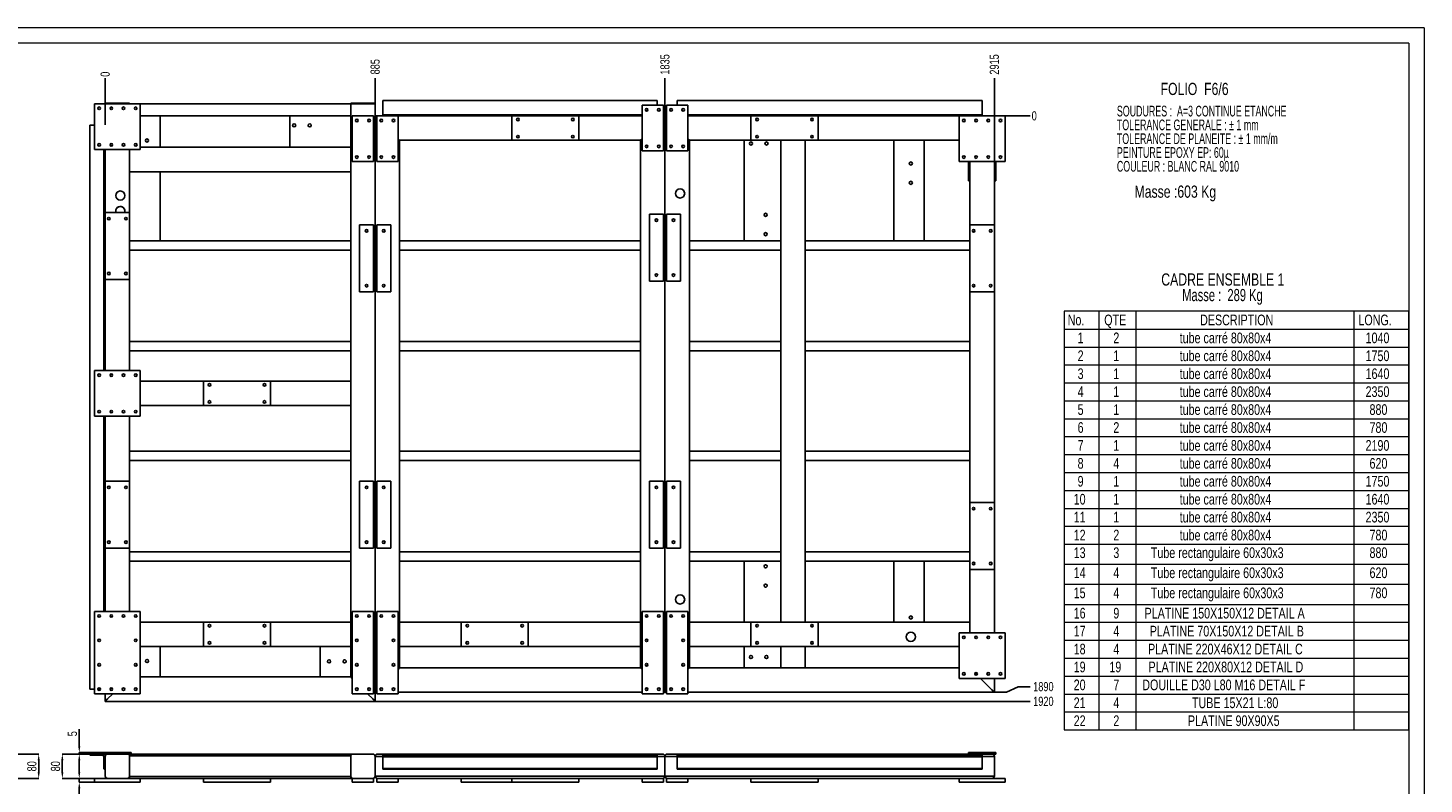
# Model space of a CAD drawing. Header units: millimetres. Extents: x 0 to 841, y 0 to 594.
# Tile 13 of 13: x 383 to 841, y 346 to 594. Entities that reach past the tile are written whole.
import ezdxf

# ---------------------------------------------------------------- set-up
doc = ezdxf.new("R2010")
doc.units = ezdxf.units.MM
doc.header["$PDSIZE"] = -1
doc.layers.add('COTES', color=1, linetype='Continuous')
doc.layers.add('NOTES', color=6, linetype='Continuous')
doc.layers.add('TRAIT-FORT', color=4, linetype='Continuous', lineweight=25)
doc.styles.add('SLDTEXTSTYLE0', font='TXT', dxfattribs={"width": 0.75})
doc.styles.add('SLDTEXTSTYLE1', font='TXT', dxfattribs={"width": 0.620748})
doc.styles.add('SLDTEXTSTYLE2', font='TXT', dxfattribs={"width": 0.683333})
doc.dimstyles.new('SLDDIMSTYLE4', dxfattribs={"dimtxt": 3, "dimasz": 0.333333, "dimexe": 0, "dimexo": 0.0625, "dimgap": 0.75, "dimtad": 0, "dimtih": 1, "dimtoh": 1, "dimdec": 0, "dimlfac": 10, "dimrnd": 1e-09, "dimdsep": 46, "dimtxsty": 'SLDTEXTSTYLE0', "dimblk1": 'ORIGIN', "dimblk2": 'ORIGIN', "dimsah": 1, "dimcen": 0.09, "dimadec": 0, "dimazin": 2, "dimtfac": 1, "dimtdec": 0, "dimtofl": 0, "dimtmove": 0, "dimatfit": 3, "dimldrblk": 'ORIGIN', "dimfxl": 1, "dimfrac": 2, "dimtolj": 1, "dimtzin": 12, "dimarcsym": 0})
doc.dimstyles.new('SLDDIMSTYLE5', dxfattribs={"dimtxt": 3, "dimasz": 2, "dimexe": 0, "dimexo": 0.0625, "dimgap": 0.75, "dimtad": 0, "dimtih": 1, "dimtoh": 1, "dimdec": 0, "dimlfac": 10, "dimrnd": 1e-09, "dimzin": 12, "dimdsep": 46, "dimtxsty": 'SLDTEXTSTYLE0', "dimsah": 1, "dimcen": 0.09, "dimadec": 0, "dimazin": 3, "dimtfac": 1, "dimtdec": 0, "dimtofl": 0, "dimtmove": 0, "dimatfit": 3, "dimfxl": 1, "dimfrac": 2, "dimtolj": 1, "dimtzin": 12, "dimarcsym": 0})
doc.dimstyles.new('SLDDIMSTYLE7', dxfattribs={"dimtxt": 3, "dimasz": 2, "dimexe": 0, "dimexo": 0.0625, "dimgap": 0.75, "dimtad": 1, "dimdec": 0, "dimlfac": 10, "dimrnd": 1e-09, "dimzin": 12, "dimdsep": 46, "dimtxsty": 'SLDTEXTSTYLE0', "dimsah": 1, "dimcen": 0.09, "dimadec": 0, "dimazin": 3, "dimtfac": 1, "dimtdec": 0, "dimtmove": 0, "dimatfit": 0, "dimfxl": 1, "dimfrac": 2, "dimtolj": 1, "dimtzin": 12, "dimarcsym": 0})

# ---------------------------------------------------------------- blocks, each defined once
blk = doc.blocks.new('SW_NOTE_0')
at = {"layer": 'NOTES', "color": 0, "char_height": 3.5, "attachment_point": 1, "style": 'SLDTEXTSTYLE1'}
for s, insert in [('TOLERANCE GENERALE : ± 1 mm', (0, -0.01)), ('SOUDURES :  A=3 CONTINUE ETANCHE', (0, 4.51)), ('TOLERANCE DE PLANEITE : ± 1 mm/m', (0, -4.54)), ('PEINTURE EPOXY EP: 60µ', (0, -9.07)), ('COULEUR : BLANC RAL 9010', (0, -13.59))]:
    blk.add_mtext(s, dxfattribs=dict(at, insert=insert))
blk = doc.blocks.new('SW_NOTE_1')
at = {"layer": 'NOTES', "color": 0, "char_height": 4, "attachment_point": 2}
for s, insert, style in [('CADRE ENSEMBLE 1', (24.12, 5.16), 'SLDTEXTSTYLE0'), ('Masse :  289 Kg', (24.01, 0.05), 'SLDTEXTSTYLE2')]:
    blk.add_mtext(s, dxfattribs=dict(at, insert=insert, style=style))
blk = doc.blocks.new('SW_TABLEANNOTATION_1')
at = {"color": 0, "linetype": 'Continuous', "lineweight": 18}
for p, q in [((0, 0), (0, -137.31)), ((112.94, 0), (0, 0)), ((11.31, 0), (11.31, -5.88)), ((23.41, 0), (23.41, -5.88)), ((94.92, 0), (94.92, -5.88)), ((112.94, -137.31), (112.94, 0)), ((0, -5.88), (112.94, -5.88)), ((11.31, -5.88), (11.31, -137.31)), ((23.41, -5.88), (23.41, -137.31)), ((94.92, -5.88), (94.92, -137.31)), ((0, -11.76), (112.94, -11.76)), ((0, -17.64), (112.94, -17.64)), ((0, -23.51), (112.94, -23.51)), ((0, -29.39), (112.94, -29.39)), ((0, -35.27), (112.94, -35.27)), ((0, -41.15), (112.94, -41.15)), ((0, -47.03), (112.94, -47.03)), ((0, -52.91), (112.94, -52.91)), ((0, -58.79), (112.94, -58.79)), ((0, -64.66), (112.94, -64.66)), ((0, -70.54), (112.94, -70.54)), ((0, -76.42), (112.94, -76.42)), ((0, -83), (112.94, -83)), ((0, -89.58), (112.94, -89.58)), ((0, -96.17), (112.94, -96.17)), ((0, -102.04), (112.94, -102.04)), ((0, -107.92), (112.94, -107.92)), ((0, -113.8), (112.94, -113.8)), ((0, -119.68), (112.94, -119.68)), ((0, -125.56), (112.94, -125.56)), ((0, -131.44), (112.94, -131.44)), ((0, -137.31), (112.94, -137.31))]:
    blk.add_line(p, q, dxfattribs=at)
at = {"color": 0, "linetype": 'Continuous', "lineweight": 18, "char_height": 3.5, "attachment_point": 1, "style": 'SLDTEXTSTYLE0'}
for s, insert in [('No.', (1.11, -1.13)), ('QTE', (13.08, -1.13)), ('DESCRIPTION', (44.52, -1.13)), ('LONG.', (96.42, -1.13)), ('1', (4.36, -7.01)), ('2', (16.07, -7.01)), ('tube carré 80x80x4', (37.82, -7.01)), ('1040', (98.76, -7.01)), ('2', (4.36, -12.88)), ('1', (16.07, -12.88)), ('tube carré 80x80x4', (37.82, -12.88)), ('1750', (98.76, -12.88)), ('tube carré 80x80x4', (37.82, -18.76)), ('3', (4.36, -18.76)), ('1', (16.07, -18.76)), ('1640', (98.76, -18.76)), ('4', (4.36, -24.64)), ('1', (16.07, -24.64)), ('tube carré 80x80x4', (37.82, -24.64)), ('2350', (98.76, -24.64)), ('5', (4.36, -30.52)), ('1', (16.07, -30.52)), ('tube carré 80x80x4', (37.82, -30.52)), ('880', (100.06, -30.52)), ('6', (4.36, -36.4)), ('2', (16.07, -36.4)), ('tube carré 80x80x4', (37.82, -36.4)), ('780', (100.06, -36.4)), ('7', (4.36, -42.28)), ('1', (16.07, -42.28)), ('tube carré 80x80x4', (37.82, -42.28)), ('2190', (98.76, -42.28)), ('8', (4.36, -48.16)), ('4', (16.07, -48.16)), ('tube carré 80x80x4', (37.82, -48.16)), ('620', (100.06, -48.16)), ('9', (4.36, -54.03)), ('1', (16.07, -54.03)), ('tube carré 80x80x4', (37.82, -54.03)), ('1750', (98.76, -54.03)), ('tube carré 80x80x4', (37.82, -59.91)), ('10', (3.07, -59.91)), ('1', (16.07, -59.91)), ('1640', (98.76, -59.91)), ('11', (3.07, -65.79)), ('1', (16.07, -65.79)), ('tube carré 80x80x4', (37.82, -65.79)), ('2350', (98.76, -65.79)), ('12', (3.07, -71.67)), ('2', (16.07, -71.67)), ('tube carré 80x80x4', (37.82, -71.67)), ('780', (100.06, -71.67)), ('13', (3.07, -77.46)), ('3', (16.07, -77.46)), ('Tube rectangulaire 60x30x3', (28.37, -77.46)), ('880', (100.06, -77.46)), ('14', (3.07, -84.04)), ('4', (16.07, -84.04)), ('Tube rectangulaire 60x30x3', (28.37, -84.04)), ('620', (100.06, -84.04)), ('15', (3.07, -90.63)), ('4', (16.07, -90.63)), ('Tube rectangulaire 60x30x3', (28.37, -90.63)), ('780', (100.06, -90.63)), ('16', (3.07, -97.29)), ('9', (16.07, -97.29)), ('PLATINE 150X150X12 DETAIL A', (26.32, -97.29)), ('17', (3.07, -103.17)), ('4', (16.07, -103.17)), ('PLATINE 70X150X12 DETAIL B', (28, -103.17)), ('18', (3.07, -109.05)), ('4', (16.07, -109.05)), ('PLATINE 220X46X12 DETAIL C', (27.44, -109.05)), ('19', (3.07, -114.93)), ('19', (14.77, -114.93)), ('PLATINE 220X80X12 DETAIL D', (27.6, -114.93)), ('20', (3.07, -120.81)), ('7', (16.07, -120.81)), ('DOUILLE D30 L80 M16 DETAIL F', (25.56, -120.81)), ('21', (3.07, -126.69)), ('4', (16.07, -126.69)), ('TUBE 15X21 L:80', (41.86, -126.69)), ('22', (3.07, -132.56)), ('2', (16.07, -132.56)), ('PLATINE 90X90X5', (40.53, -132.56))]:
    blk.add_mtext(s, dxfattribs=dict(at, insert=insert))
blk = doc.blocks.new('_D_123')
at = {"layer": 'COTES', "color": 0, "lineweight": -2, "transparency": 16777216}
for p, q in [((372.34, 355.83), (386.82, 355.83)), ((386.82, 349.83), (386.82, 353.83)), ((374.26, 347.83), (386.82, 347.83))]:
    blk.add_line(p, q, dxfattribs=at)
at = {"layer": 'COTES', "color": 0, "transparency": 16777216}
for points in [[(386.48, 353.83), (387.15, 353.83), (386.82, 355.83)], [(386.48, 349.83), (387.15, 349.83), (386.82, 347.83)]]:
    blk.add_solid(points, dxfattribs=at)
at = {"layer": 'Defpoints', "color": 0, "transparency": 16777216}
for p in [(372.28, 355.83), (386.82, 355.83), (374.2, 347.83)]:
    blk.add_point(p, dxfattribs=at)
at = {"layer": 'COTES', "color": 0, "transparency": 16777216, "insert": (383.07, 351.83), "char_height": 3, "attachment_point": 2, "rotation": 90, "style": 'SLDTEXTSTYLE0'}
blk.add_mtext('\\A1;80', dxfattribs=at)
blk = doc.blocks.new('_D_131')
at = {"layer": 'COTES', "color": 0, "lineweight": -2, "transparency": 16777216}
for p, q in [((400.12, 349.85), (400.12, 351.85)), ((405.06, 347.85), (400.12, 347.85)), ((400.12, 347.85), (400.12, 346.65)), ((405.06, 346.65), (400.12, 346.65)), ((400.12, 344.65), (400.12, 337))]:
    blk.add_line(p, q, dxfattribs=at)
at = {"layer": 'COTES', "color": 0, "transparency": 16777216}
for points in [[(399.79, 349.85), (400.46, 349.85), (400.12, 347.85)], [(399.79, 344.65), (400.46, 344.65), (400.12, 346.65)]]:
    blk.add_solid(points, dxfattribs=at)
at = {"layer": 'Defpoints', "color": 0, "transparency": 16777216}
for p in [(400.12, 347.85), (405.13, 347.85), (405.13, 346.65)]:
    blk.add_point(p, dxfattribs=at)
at = {"layer": 'COTES', "color": 0, "transparency": 16777216, "insert": (396.37, 339.25), "char_height": 3, "attachment_point": 2, "rotation": 90, "style": 'SLDTEXTSTYLE0'}
blk.add_mtext('\\A1;12', dxfattribs=at)
blk = doc.blocks.new('_D_132')
at = {"layer": 'COTES', "color": 0, "lineweight": -2, "transparency": 16777216}
for p, q in [((403.56, 355.85), (394.57, 355.85)), ((394.57, 353.85), (394.57, 349.85)), ((405.06, 347.85), (394.57, 347.85))]:
    blk.add_line(p, q, dxfattribs=at)
at = {"layer": 'COTES', "color": 0, "transparency": 16777216}
for points in [[(394.24, 353.85), (394.91, 353.85), (394.57, 355.85)], [(394.24, 349.85), (394.91, 349.85), (394.57, 347.85)]]:
    blk.add_solid(points, dxfattribs=at)
at = {"layer": 'Defpoints', "color": 0, "transparency": 16777216}
for p in [(403.63, 355.85), (394.57, 347.85), (405.13, 347.85)]:
    blk.add_point(p, dxfattribs=at)
at = {"layer": 'COTES', "color": 0, "transparency": 16777216, "insert": (390.82, 351.85), "char_height": 3, "attachment_point": 2, "rotation": 90, "style": 'SLDTEXTSTYLE0'}
blk.add_mtext('\\A1;80', dxfattribs=at)
blk = doc.blocks.new('_D_133')
at = {"layer": 'COTES', "color": 0, "lineweight": -2, "transparency": 16777216}
for p, q in [((400.12, 358.35), (400.12, 364.02)), ((408.06, 356.35), (400.12, 356.35)), ((400.12, 355.85), (400.12, 356.35)), ((403.56, 355.85), (400.12, 355.85)), ((400.12, 353.85), (400.12, 351.85))]:
    blk.add_line(p, q, dxfattribs=at)
at = {"layer": 'COTES', "color": 0, "transparency": 16777216}
for points in [[(399.79, 358.35), (400.46, 358.35), (400.12, 356.35)], [(399.79, 353.85), (400.46, 353.85), (400.12, 355.85)]]:
    blk.add_solid(points, dxfattribs=at)
at = {"layer": 'Defpoints', "color": 0, "transparency": 16777216}
for p in [(400.12, 356.35), (403.63, 355.85), (408.13, 356.35)]:
    blk.add_point(p, dxfattribs=at)
at = {"layer": 'COTES', "color": 0, "transparency": 16777216, "insert": (396.37, 362.52), "char_height": 3, "attachment_point": 2, "rotation": 90, "style": 'SLDTEXTSTYLE0'}
blk.add_mtext('\\A1;5', dxfattribs=at)
blk = doc.blocks.new('_D_134')
at = {"layer": 'COTES', "color": 0, "lineweight": -2, "transparency": 16777216}
blk.add_line((408.63, 562.2), (408.63, 577.51), dxfattribs=at)
at = {"layer": 'Defpoints', "color": 0, "transparency": 16777216}
for p in [(408.63, 577.51), (408.63, 562.14), (408.63, 562.14)]:
    blk.add_point(p, dxfattribs=at)
at = {"layer": 'COTES', "color": 0, "transparency": 16777216, "insert": (408.63, 578.82), "char_height": 3, "attachment_point": 5, "rotation": 90, "style": 'SLDTEXTSTYLE0'}
blk.add_mtext('\\A1;0', dxfattribs=at)
blk = doc.blocks.new('_Origin')
at = {"color": 0, "linetype": 'ByBlock', "lineweight": -2}
blk.add_line((0, 0), (-1, 0), dxfattribs=at)
blk.add_circle((0, 0), 0.5, dxfattribs=at)
blk = doc.blocks.new('_D_135')
at = {"layer": 'COTES', "color": 0, "lineweight": -2, "transparency": 16777216}
blk.add_line((497.13, 569.2), (497.13, 577.51), dxfattribs=at)
at = {"layer": 'Defpoints', "color": 0, "transparency": 16777216}
for p in [(497.13, 577.51), (497.13, 569.14), (408.63, 562.14)]:
    blk.add_point(p, dxfattribs=at)
at = {"layer": 'COTES', "color": 0, "transparency": 16777216, "insert": (497.13, 581.26), "char_height": 3, "attachment_point": 5, "rotation": 90, "style": 'SLDTEXTSTYLE0'}
blk.add_mtext('\\A1;885', dxfattribs=at)
blk = doc.blocks.new('_D_136')
at = {"layer": 'COTES', "color": 0, "lineweight": -2, "transparency": 16777216}
blk.add_line((592.13, 565.2), (592.13, 577.51), dxfattribs=at)
at = {"layer": 'Defpoints', "color": 0, "transparency": 16777216}
for p in [(592.13, 577.51), (592.13, 565.14), (408.63, 562.14)]:
    blk.add_point(p, dxfattribs=at)
at = {"layer": 'COTES', "color": 0, "transparency": 16777216, "insert": (592.13, 582.01), "char_height": 3, "attachment_point": 5, "rotation": 90, "style": 'SLDTEXTSTYLE0'}
blk.add_mtext('\\A1;1835', dxfattribs=at)
blk = doc.blocks.new('_D_137')
at = {"layer": 'COTES', "color": 0, "lineweight": -2, "transparency": 16777216}
blk.add_line((700.13, 529.5), (700.13, 577.51), dxfattribs=at)
at = {"layer": 'Defpoints', "color": 0, "transparency": 16777216}
for p in [(700.13, 577.51), (408.63, 562.14), (700.13, 529.44)]:
    blk.add_point(p, dxfattribs=at)
at = {"layer": 'COTES', "color": 0, "transparency": 16777216, "insert": (700.13, 582.01), "char_height": 3, "attachment_point": 5, "rotation": 90, "style": 'SLDTEXTSTYLE0'}
blk.add_mtext('\\A1;2915', dxfattribs=at)
blk = doc.blocks.new('_D_138')
at = {"layer": 'COTES', "color": 0, "lineweight": -2, "transparency": 16777216}
blk.add_line((703.69, 565.14), (711.88, 565.14), dxfattribs=at)
at = {"layer": 'Defpoints', "color": 0, "transparency": 16777216}
for p in [(703.63, 565.14), (703.63, 565.14), (711.88, 565.14)]:
    blk.add_point(p, dxfattribs=at)
at = {"layer": 'COTES', "color": 0, "transparency": 16777216, "insert": (713.19, 565.14), "char_height": 3, "attachment_point": 5, "style": 'SLDTEXTSTYLE0'}
blk.add_mtext('\\A1;0', dxfattribs=at)
blk = doc.blocks.new('_D_139')
at = {"layer": 'COTES', "color": 0, "lineweight": -2, "transparency": 16777216}
for p, q in [((700.19, 376.14), (704.13, 376.14)), ((704.13, 376.14), (707.88, 377.95)), ((707.88, 377.95), (711.88, 377.95))]:
    blk.add_line(p, q, dxfattribs=at)
at = {"layer": 'Defpoints', "color": 0, "transparency": 16777216}
for p in [(703.63, 565.14), (700.13, 376.14), (711.88, 377.95)]:
    blk.add_point(p, dxfattribs=at)
at = {"layer": 'COTES', "color": 0, "transparency": 16777216, "insert": (716.19, 377.95), "char_height": 3, "attachment_point": 5, "style": 'SLDTEXTSTYLE0'}
blk.add_mtext('\\A1;1890', dxfattribs=at)
blk = doc.blocks.new('_D_140')
at = {"layer": 'COTES', "color": 0, "lineweight": -2, "transparency": 16777216}
blk.add_line((497.19, 373.14), (711.88, 373.14), dxfattribs=at)
at = {"layer": 'Defpoints', "color": 0, "transparency": 16777216}
for p in [(703.63, 565.14), (497.13, 373.14), (711.88, 373.14)]:
    blk.add_point(p, dxfattribs=at)
at = {"layer": 'COTES', "color": 0, "transparency": 16777216, "insert": (716.19, 373.14), "char_height": 3, "attachment_point": 5, "style": 'SLDTEXTSTYLE0'}
blk.add_mtext('\\A1;1920', dxfattribs=at)

msp = doc.modelspace()

# ---------------------------------------------------------------- linework, layer by layer
at = {"lineweight": 18}
for p, q in [((841, 594), (0, 594)), ((841, 594), (841, 0)), ((836, 589), (5, 589)), ((836, 589), (836, 5))]:
    msp.add_line(p, q, dxfattribs=at)
at = {"layer": 'TRAIT-FORT', "lineweight": 25}
for p, q in [((420.13, 569.14), (405.13, 569.14)), ((405.13, 569.14), (405.13, 554.14)), ((408.63, 569.34), (408.63, 569.14)), ((408.63, 569.34), (409.43, 569.34)), ((409.43, 569.34), (415.83, 569.34)), ((415.83, 569.34), (416.63, 569.34)), ((416.63, 569.34), (416.63, 569.14)), ((420.13, 569.14), (489.13, 569.14)), ((420.13, 554.14), (420.13, 569.14)), ((489.13, 569.34), (489.13, 569.14)), ((489.13, 569.34), (489.93, 569.34)), ((489.13, 569.14), (489.93, 569.14)), ((489.13, 569.14), (489.13, 568.54)), ((489.13, 568.54), (489.13, 565.74)), ((489.93, 569.34), (496.33, 569.34)), ((489.93, 569.14), (496.33, 569.14)), ((496.33, 569.34), (497.13, 569.34)), ((496.33, 569.14), (497.13, 569.14)), ((497.13, 569.34), (497.13, 569.14)), ((497.13, 569.14), (497.13, 373.14)), ((589.63, 570.14), (499.63, 570.14)), ((499.63, 570.14), (499.63, 569.89)), ((499.63, 569.89), (499.63, 566.04)), ((584.63, 568.64), (584.63, 553.64)), ((591.63, 568.64), (584.63, 568.64)), ((589.63, 570.14), (589.63, 569.89)), ((589.63, 569.89), (589.63, 568.64)), ((591.63, 568.64), (591.63, 553.64)), ((599.63, 568.64), (592.63, 568.64)), ((592.63, 553.64), (592.63, 568.64)), ((696.13, 570.14), (596.13, 570.14)), ((596.13, 570.14), (596.13, 569.89)), ((596.13, 569.89), (596.13, 568.64)), ((599.63, 553.64), (599.63, 568.64)), ((696.13, 570.14), (696.13, 569.89)), ((696.13, 569.89), (696.13, 566.04)), ((420.13, 565.14), (489.13, 565.14)), ((426.63, 565.14), (426.63, 554.84)), ((469.13, 554.84), (469.13, 565.14)), ((489.13, 565.74), (489.13, 565.14)), ((489.13, 565.14), (489.13, 554.84)), ((489.63, 565.14), (489.63, 550.14)), ((496.63, 565.14), (489.63, 565.14)), ((496.63, 565.14), (496.63, 550.14)), ((497.63, 565.14), (497.13, 565.14)), ((497.63, 564.64), (497.13, 565.14)), ((497.13, 565.14), (497.13, 376.14)), ((497.13, 565.14), (497.63, 564.64)), ((504.63, 565.14), (497.63, 565.14)), ((497.63, 550.14), (497.63, 565.14)), ((499.04, 563.22), (498.71, 563.55)), ((499.63, 566.04), (499.63, 565.54)), ((584.63, 565.54), (499.63, 565.54)), ((499.63, 565.54), (499.63, 565.29)), ((499.63, 565.29), (499.63, 565.14)), ((541.93, 565.14), (504.63, 565.14)), ((504.63, 550.14), (504.63, 565.14)), ((563.93, 565.14), (541.93, 565.14)), ((541.93, 565.14), (541.93, 557.14)), ((584.63, 565.14), (563.93, 565.14)), ((563.93, 557.14), (563.93, 565.14)), ((592.13, 565.14), (591.63, 565.14)), ((592.13, 565.14), (591.63, 564.64)), ((591.63, 564.64), (592.13, 565.14)), ((592.13, 376.14), (592.13, 565.14)), ((592.13, 565.14), (592.63, 564.64)), ((592.13, 565.14), (592.63, 565.14)), ((592.63, 564.64), (592.13, 565.14)), ((696.13, 565.54), (599.63, 565.54)), ((599.63, 565.14), (620.33, 565.14)), ((642.33, 565.14), (620.33, 565.14)), ((620.33, 565.14), (620.33, 557.14)), ((642.33, 565.14), (688.63, 565.14)), ((642.33, 557.14), (642.33, 565.14)), ((703.63, 565.14), (688.63, 565.14)), ((688.63, 565.14), (688.63, 550.14)), ((696.13, 566.04), (696.13, 565.54)), ((696.13, 565.54), (696.13, 565.29)), ((696.13, 565.29), (696.13, 565.14)), ((698.54, 563.55), (698.21, 563.22)), ((703.63, 550.14), (703.63, 565.14)), ((403.63, 562.14), (403.63, 377.14)), ((403.63, 562.14), (403.88, 562.14)), ((403.88, 562.14), (405.13, 562.14)), ((405.13, 554.14), (420.13, 554.14)), ((408.23, 554.14), (408.23, 481.64)), ((408.63, 533.44), (408.63, 554.14)), ((416.63, 554.04), (416.63, 554.14)), ((416.63, 547.64), (416.63, 554.04)), ((489.13, 554.84), (420.13, 554.84)), ((489.13, 554.84), (489.13, 554.04)), ((489.13, 554.04), (489.13, 547.64)), ((505.13, 557.14), (504.63, 557.64)), ((504.63, 557.64), (505.13, 557.14)), ((541.93, 557.14), (505.13, 557.14)), ((505.13, 557.14), (505.13, 399.14)), ((541.93, 557.14), (563.93, 557.14)), ((584.13, 557.14), (563.93, 557.14)), ((584.63, 557.64), (584.13, 557.14)), ((584.13, 557.14), (584.63, 557.64)), ((584.13, 399.14), (584.13, 557.14)), ((599.63, 557.64), (600.13, 557.14)), ((600.13, 557.14), (599.63, 557.64)), ((600.13, 399.14), (600.13, 557.14)), ((600.13, 557.14), (620.33, 557.14)), ((618.13, 524.14), (618.13, 557.14)), ((620.33, 557.14), (642.33, 557.14)), ((630.13, 557.14), (630.13, 399.14)), ((638.13, 557.14), (638.13, 399.14)), ((642.33, 557.14), (688.63, 557.14)), ((667.13, 524.14), (667.13, 557.14)), ((677.13, 557.14), (677.13, 524.14)), ((489.63, 550.14), (496.63, 550.14)), ((497.63, 550.14), (504.63, 550.14)), ((584.63, 553.64), (591.63, 553.64)), ((592.63, 553.64), (599.63, 553.64)), ((688.63, 550.14), (703.63, 550.14)), ((691.63, 543.84), (691.63, 550.14)), ((692.13, 550.14), (692.13, 529.44)), ((700.13, 550.14), (700.13, 529.44)), ((700.63, 550.14), (700.63, 543.84)), ((416.63, 546.84), (416.63, 547.64)), ((489.13, 546.84), (416.63, 546.84)), ((416.63, 533.44), (416.63, 546.84)), ((426.63, 546.84), (426.63, 524.14)), ((489.13, 547.64), (489.13, 546.84)), ((489.13, 546.84), (489.13, 478.14)), ((692.13, 543.84), (691.63, 543.84)), ((700.63, 543.84), (700.13, 543.84)), ((408.63, 533.44), (408.63, 511.44)), ((416.63, 533.44), (408.63, 533.44)), ((416.63, 511.44), (416.63, 533.44)), ((587.03, 532.94), (587.03, 510.94)), ((591.63, 532.94), (587.03, 532.94)), ((591.63, 532.94), (591.63, 510.94)), ((597.23, 532.94), (592.63, 532.94)), ((592.63, 510.94), (592.63, 532.94)), ((597.23, 510.94), (597.23, 532.94)), ((492.03, 529.44), (492.03, 507.44)), ((496.63, 529.44), (492.03, 529.44)), ((496.63, 529.44), (496.63, 507.44)), ((502.23, 529.44), (497.63, 529.44)), ((497.63, 507.44), (497.63, 529.44)), ((502.23, 507.44), (502.23, 529.44)), ((692.13, 529.44), (692.13, 507.44)), ((700.13, 529.44), (692.13, 529.44)), ((700.13, 507.44), (700.13, 529.44)), ((489.13, 524.14), (416.63, 524.14)), ((584.13, 524.14), (505.13, 524.14)), ((630.13, 524.14), (600.13, 524.14)), ((692.13, 524.14), (638.13, 524.14)), ((489.13, 521.14), (416.63, 521.14)), ((584.13, 521.14), (505.13, 521.14)), ((630.13, 521.14), (600.13, 521.14)), ((692.13, 521.14), (638.13, 521.14)), ((408.63, 481.64), (408.63, 511.44)), ((408.63, 511.44), (416.63, 511.44)), ((416.63, 481.64), (416.63, 511.44)), ((587.03, 510.94), (591.63, 510.94)), ((592.63, 510.94), (597.23, 510.94)), ((492.03, 507.44), (496.63, 507.44)), ((497.63, 507.44), (502.23, 507.44)), ((692.13, 507.44), (692.13, 438.34)), ((692.13, 507.44), (700.13, 507.44)), ((700.13, 507.44), (700.13, 438.34)), ((489.13, 491.14), (416.63, 491.14)), ((584.13, 491.14), (505.13, 491.14)), ((630.13, 491.14), (600.13, 491.14)), ((692.13, 491.14), (638.13, 491.14)), ((489.13, 488.14), (416.63, 488.14)), ((584.13, 488.14), (505.13, 488.14)), ((630.13, 488.14), (600.13, 488.14)), ((692.13, 488.14), (638.13, 488.14)), ((420.13, 481.64), (405.13, 481.64)), ((405.13, 481.64), (405.13, 466.64)), ((420.13, 466.64), (420.13, 481.64)), ((440.83, 478.14), (420.13, 478.14)), ((462.83, 478.14), (440.83, 478.14)), ((440.83, 478.14), (440.83, 470.14)), ((489.13, 478.14), (462.83, 478.14)), ((462.83, 470.14), (462.83, 478.14)), ((489.13, 478.14), (489.13, 477.34)), ((489.13, 477.34), (489.13, 470.94)), ((440.83, 470.14), (420.13, 470.14)), ((440.83, 470.14), (462.83, 470.14)), ((489.13, 470.14), (462.83, 470.14)), ((489.13, 470.94), (489.13, 470.14)), ((489.13, 470.14), (489.13, 399.14)), ((405.13, 466.64), (420.13, 466.64)), ((408.23, 466.64), (408.23, 402.64)), ((408.63, 445.34), (408.63, 466.64)), ((416.63, 445.34), (416.63, 466.64)), ((489.13, 455.14), (416.63, 455.14)), ((584.13, 455.14), (505.13, 455.14)), ((630.13, 455.14), (600.13, 455.14)), ((692.13, 455.14), (638.13, 455.14)), ((489.13, 452.14), (416.63, 452.14)), ((584.13, 452.14), (505.13, 452.14)), ((630.13, 452.14), (600.13, 452.14)), ((692.13, 452.14), (638.13, 452.14)), ((408.63, 445.34), (408.63, 423.34)), ((416.63, 445.34), (408.63, 445.34)), ((416.63, 423.34), (416.63, 445.34)), ((492.03, 445.34), (492.03, 423.34)), ((496.63, 445.34), (492.03, 445.34)), ((496.63, 445.34), (496.63, 423.34)), ((502.23, 445.34), (497.63, 445.34)), ((497.63, 423.34), (497.63, 445.34)), ((502.23, 423.34), (502.23, 445.34)), ((587.03, 445.34), (587.03, 423.34)), ((591.63, 445.34), (587.03, 445.34)), ((591.63, 445.34), (591.63, 423.34)), ((597.23, 445.34), (592.63, 445.34)), ((592.63, 423.34), (592.63, 445.34)), ((597.23, 423.34), (597.23, 445.34)), ((692.13, 438.34), (692.13, 416.34)), ((700.13, 438.34), (692.13, 438.34)), ((700.13, 416.34), (700.13, 438.34)), ((408.63, 402.64), (408.63, 423.34)), ((408.63, 423.34), (416.63, 423.34)), ((416.63, 402.64), (416.63, 423.34)), ((489.13, 422.14), (416.63, 422.14)), ((492.03, 423.34), (496.63, 423.34)), ((497.63, 423.34), (502.23, 423.34)), ((584.13, 422.14), (505.13, 422.14)), ((587.03, 423.34), (591.63, 423.34)), ((592.63, 423.34), (597.23, 423.34)), ((630.13, 422.14), (600.13, 422.14)), ((692.13, 422.14), (638.13, 422.14)), ((489.13, 419.14), (416.63, 419.14)), ((584.13, 419.14), (505.13, 419.14)), ((630.13, 419.14), (600.13, 419.14)), ((618.13, 399.14), (618.13, 419.14)), ((692.13, 419.14), (638.13, 419.14)), ((667.13, 399.14), (667.13, 419.14)), ((677.13, 419.14), (677.13, 399.14)), ((692.13, 416.34), (692.13, 399.14)), ((692.13, 416.34), (700.13, 416.34)), ((700.13, 416.34), (700.13, 395.64)), ((420.13, 402.64), (405.13, 402.64)), ((405.13, 402.64), (405.13, 375.64)), ((420.13, 375.64), (420.13, 402.64)), ((440.83, 399.14), (420.13, 399.14)), ((462.83, 399.14), (440.83, 399.14)), ((440.83, 399.14), (440.83, 391.14)), ((489.13, 399.14), (462.83, 399.14)), ((462.83, 391.14), (462.83, 399.14)), ((489.13, 399.14), (489.13, 398.34)), ((489.13, 398.34), (489.13, 391.94)), ((496.63, 402.64), (489.63, 402.64)), ((489.63, 402.64), (489.63, 375.64)), ((496.63, 402.64), (496.63, 375.64)), ((504.63, 402.64), (497.63, 402.64)), ((497.63, 375.64), (497.63, 402.64)), ((504.63, 375.64), (504.63, 402.64)), ((525.33, 399.14), (505.13, 399.14)), ((505.13, 398.34), (505.13, 399.14)), ((505.13, 391.94), (505.13, 398.34)), ((547.33, 399.14), (525.33, 399.14)), ((525.33, 399.14), (525.33, 391.14)), ((584.13, 399.14), (547.33, 399.14)), ((547.33, 391.14), (547.33, 399.14)), ((584.13, 399.14), (584.13, 398.34)), ((584.13, 391.94), (584.13, 398.34)), ((591.63, 402.64), (584.63, 402.64)), ((584.63, 402.64), (584.63, 375.64)), ((591.63, 402.64), (591.63, 375.64)), ((599.63, 402.64), (592.63, 402.64)), ((592.63, 375.64), (592.63, 402.64)), ((599.63, 375.64), (599.63, 402.64)), ((620.33, 399.14), (600.13, 399.14)), ((600.13, 398.34), (600.13, 399.14)), ((600.13, 391.94), (600.13, 398.34)), ((642.33, 399.14), (620.33, 399.14)), ((620.33, 399.14), (620.33, 391.14)), ((642.33, 391.14), (642.33, 399.14)), ((692.13, 399.14), (642.33, 399.14)), ((692.13, 399.14), (692.13, 398.34)), ((692.13, 398.34), (692.13, 395.64)), ((703.63, 395.64), (688.63, 395.64)), ((688.63, 395.64), (688.63, 380.64)), ((703.63, 380.64), (703.63, 395.64)), ((440.83, 391.14), (420.13, 391.14)), ((426.63, 391.14), (426.63, 381.14)), ((440.83, 391.14), (462.83, 391.14)), ((489.13, 391.14), (462.83, 391.14)), ((479.13, 381.14), (479.13, 391.14)), ((489.13, 391.94), (489.13, 391.14)), ((489.13, 391.14), (489.13, 381.14)), ((505.13, 391.14), (505.13, 391.94)), ((525.33, 391.14), (505.13, 391.14)), ((505.13, 391.14), (505.13, 384.14)), ((525.33, 391.14), (547.33, 391.14)), ((584.13, 391.14), (547.33, 391.14)), ((584.13, 391.94), (584.13, 391.14)), ((584.13, 384.14), (584.13, 391.14)), ((600.13, 391.14), (600.13, 391.94)), ((600.13, 384.14), (600.13, 391.14)), ((620.33, 391.14), (600.13, 391.14)), ((618.13, 384.14), (618.13, 391.14)), ((620.33, 391.14), (642.33, 391.14)), ((630.13, 391.14), (630.13, 384.14)), ((638.13, 391.14), (638.13, 384.14)), ((688.63, 391.14), (642.33, 391.14)), ((489.13, 381.14), (420.13, 381.14)), ((489.13, 381.14), (489.63, 380.64)), ((489.63, 380.64), (489.13, 381.14)), ((505.13, 384.14), (504.63, 383.64)), ((504.63, 383.64), (505.13, 384.14)), ((505.13, 384.14), (584.13, 384.14)), ((584.63, 383.64), (584.13, 384.14)), ((584.13, 384.14), (584.63, 383.64)), ((600.13, 384.14), (599.63, 383.64)), ((599.63, 383.64), (600.13, 384.14)), ((630.13, 384.14), (600.13, 384.14)), ((630.93, 384.14), (630.13, 384.14)), ((637.33, 384.14), (630.93, 384.14)), ((638.13, 384.14), (637.33, 384.14)), ((688.63, 384.14), (638.13, 384.14)), ((688.63, 380.64), (703.63, 380.64)), ((693.83, 382.44), (694.43, 381.84)), ((695.63, 380.64), (699.33, 376.94)), ((700.13, 380.64), (700.13, 376.14)), ((403.63, 377.14), (403.88, 377.14)), ((403.88, 377.14), (405.13, 377.14)), ((405.13, 375.64), (420.13, 375.64)), ((406.2, 377.14), (407.05, 377.14)), ((408.63, 373.14), (408.63, 375.64)), ((409.43, 373.94), (411.13, 375.64)), ((489.63, 375.64), (496.63, 375.64)), ((494.63, 375.64), (496.33, 373.94)), ((497.63, 376.64), (497.13, 376.14)), ((497.13, 376.14), (497.63, 376.64)), ((497.13, 376.14), (497.63, 376.14)), ((497.63, 375.64), (504.63, 375.64)), ((504.63, 376.14), (584.63, 376.14)), ((584.63, 375.64), (591.63, 375.64)), ((592.13, 376.14), (591.63, 376.64)), ((591.63, 376.64), (592.13, 376.14)), ((591.63, 376.14), (592.13, 376.14)), ((592.63, 376.64), (592.13, 376.14)), ((592.13, 376.14), (592.63, 376.64)), ((592.63, 376.14), (592.13, 376.14)), ((592.63, 375.64), (599.63, 375.64)), ((700.13, 376.14), (599.63, 376.14)), ((699.33, 376.94), (700.13, 376.14)), ((700.13, 376.14), (699.33, 376.94)), ((408.63, 373.14), (409.43, 373.94)), ((409.43, 373.94), (408.63, 373.14)), ((497.13, 373.14), (408.63, 373.14)), ((496.33, 373.94), (497.13, 373.14)), ((497.13, 373.14), (496.33, 373.94)), ((403.63, 355.85), (403.63, 355.7)), ((408.63, 355.85), (403.63, 355.85)), ((403.88, 355.45), (407.73, 355.45)), ((408.13, 356.35), (408.13, 355.85)), ((408.13, 356.35), (417.13, 356.35)), ((408.23, 354.95), (408.23, 351.1)), ((408.63, 355.05), (408.63, 355.85)), ((408.63, 355.85), (409.43, 355.85)), ((408.63, 355.05), (408.63, 348.65)), ((415.83, 355.85), (409.43, 355.85)), ((415.83, 355.85), (416.63, 355.85)), ((416.63, 355.25), (416.63, 355.85)), ((416.63, 355.85), (489.13, 355.85)), ((416.63, 355.25), (489.13, 355.25)), ((416.63, 348.65), (416.63, 355.05)), ((417.13, 356.35), (417.13, 355.85)), ((489.93, 355.85), (489.13, 355.85)), ((489.13, 355.85), (489.13, 355.25)), ((489.13, 355.05), (489.13, 348.65)), ((496.33, 355.85), (489.93, 355.85)), ((497.13, 348.65), (497.13, 355.05)), ((499.63, 355.05), (497.13, 355.05)), ((499.63, 355.85), (497.93, 355.85)), ((589.63, 355.85), (499.63, 355.85)), ((499.63, 355.85), (499.63, 355.7)), ((589.63, 355.7), (499.63, 355.7)), ((499.63, 355.7), (499.63, 355.45)), ((589.63, 355.45), (499.63, 355.45)), ((499.63, 355.45), (499.63, 354.95)), ((589.63, 354.95), (499.63, 354.95)), ((499.63, 354.95), (499.63, 351.1)), ((591.33, 355.85), (589.63, 355.85)), ((589.63, 355.85), (589.63, 355.7)), ((589.63, 355.7), (589.63, 355.45)), ((589.63, 355.45), (589.63, 354.95)), ((592.13, 355.05), (589.63, 355.05)), ((589.63, 354.95), (589.63, 351.1)), ((592.13, 355.05), (592.13, 348.65)), ((592.13, 355.05), (596.13, 355.05)), ((592.93, 355.85), (596.13, 355.85)), ((696.13, 355.85), (596.13, 355.85)), ((596.13, 355.85), (596.13, 355.7)), ((696.13, 355.7), (596.13, 355.7)), ((596.13, 355.7), (596.13, 355.45)), ((696.13, 355.45), (596.13, 355.45)), ((596.13, 355.45), (596.13, 354.95)), ((696.13, 354.95), (596.13, 354.95)), ((596.13, 354.95), (596.13, 351.1)), ((691.63, 356.35), (691.63, 355.85)), ((691.63, 356.35), (700.63, 356.35)), ((696.13, 355.85), (699.33, 355.85)), ((696.13, 355.85), (696.13, 355.7)), ((696.13, 355.7), (696.13, 355.45)), ((696.13, 355.45), (696.13, 354.95)), ((696.13, 355.05), (700.13, 355.05)), ((696.13, 354.95), (696.13, 351.1)), ((699.33, 355.85), (700.63, 355.85)), ((700.13, 355.05), (700.13, 348.65)), ((700.63, 356.35), (700.63, 355.85)), ((408.48, 350.85), (408.63, 350.85)), ((416.63, 347.85), (416.63, 348.45)), ((416.63, 348.45), (489.13, 348.45)), ((489.13, 348.45), (489.13, 347.85)), ((592.13, 348.65), (497.13, 348.65)), ((589.63, 351.1), (499.63, 351.1)), ((499.63, 351.1), (499.63, 350.85)), ((589.63, 350.85), (499.63, 350.85)), ((589.63, 351.1), (589.63, 350.85)), ((592.13, 348.65), (700.13, 348.65)), ((696.13, 351.1), (596.13, 351.1)), ((596.13, 351.1), (596.13, 350.85)), ((696.13, 350.85), (596.13, 350.85)), ((696.13, 351.1), (696.13, 350.85)), ((405.13, 346.65), (405.13, 347.85)), ((409.43, 347.85), (405.13, 347.85)), ((420.13, 346.65), (405.13, 346.65)), ((409.43, 347.85), (415.83, 347.85)), ((420.13, 347.85), (415.83, 347.85)), ((420.13, 347.85), (489.13, 347.85)), ((420.13, 346.65), (420.13, 347.85)), ((440.83, 346.65), (440.83, 347.85)), ((462.83, 346.65), (440.83, 346.65)), ((462.83, 346.65), (462.83, 347.85)), ((489.63, 347.85), (489.13, 347.85)), ((489.63, 346.65), (489.63, 347.85)), ((496.63, 346.65), (489.63, 346.65)), ((489.93, 347.85), (496.33, 347.85)), ((496.63, 347.85), (496.63, 346.65)), ((497.63, 347.85), (497.63, 346.65)), ((504.63, 347.85), (497.63, 347.85)), ((504.63, 346.65), (497.63, 346.65)), ((541.93, 347.85), (504.63, 347.85)), ((504.63, 346.65), (504.63, 347.85)), ((525.33, 346.65), (525.33, 347.85)), ((541.93, 346.65), (525.33, 346.65)), ((541.93, 346.65), (541.93, 347.85)), ((563.93, 347.85), (541.93, 347.85)), ((563.93, 346.65), (541.93, 346.65)), ((584.63, 347.85), (563.93, 347.85)), ((563.93, 346.65), (563.93, 347.85)), ((591.63, 347.85), (584.63, 347.85)), ((584.63, 346.65), (584.63, 347.85)), ((591.63, 346.65), (584.63, 346.65)), ((591.63, 347.85), (591.63, 346.65)), ((592.63, 347.85), (592.63, 346.65)), ((599.63, 347.85), (592.63, 347.85)), ((599.63, 346.65), (592.63, 346.65)), ((599.63, 347.85), (620.33, 347.85)), ((599.63, 346.65), (599.63, 347.85)), ((642.33, 347.85), (620.33, 347.85)), ((620.33, 346.65), (620.33, 347.85)), ((642.33, 346.65), (620.33, 346.65)), ((642.33, 347.85), (688.63, 347.85)), ((642.33, 346.65), (642.33, 347.85)), ((703.63, 347.85), (688.63, 347.85)), ((688.63, 346.65), (688.63, 347.85)), ((703.63, 346.65), (688.63, 346.65)), ((703.63, 346.65), (703.63, 347.85))]:
    msp.add_line(p, q, dxfattribs=at)
for centre, radius in [((406.63, 567.64), 0.425), ((410.63, 567.64), 0.425), ((414.63, 567.64), 0.425), ((418.63, 567.64), 0.425), ((586.13, 567.14), 0.425), ((590.13, 567.14), 0.425), ((594.13, 567.14), 0.425), ((598.13, 567.14), 0.425), ((491.13, 563.64), 0.425), ((495.13, 563.64), 0.425), ((499.13, 563.64), 0.425), ((503.13, 563.64), 0.425), ((543.93, 563.94), 0.425), ((561.93, 563.94), 0.425), ((622.33, 563.94), 0.425), ((640.33, 563.94), 0.425), ((690.13, 563.64), 0.425), ((694.13, 563.64), 0.425), ((698.13, 563.64), 0.425), ((702.13, 563.64), 0.425), ((470.59, 562.02), 0.51), ((475.67, 562.02), 0.51), ((543.93, 558.34), 0.425), ((561.93, 558.34), 0.425), ((622.33, 558.34), 0.425), ((640.33, 558.34), 0.425), ((406.63, 555.64), 0.425), ((410.63, 555.64), 0.425), ((414.63, 555.64), 0.425), ((418.63, 555.64), 0.425), ((422.31, 557.08), 0.51), ((586.13, 555.14), 0.425), ((590.13, 555.14), 0.425), ((594.13, 555.14), 0.425), ((598.13, 555.14), 0.425), ((620.34, 556.1), 0.51), ((625.42, 556.1), 0.51), ((491.13, 551.64), 0.425), ((495.13, 551.64), 0.425), ((499.13, 551.64), 0.425), ((503.13, 551.64), 0.425), ((672.75, 549.53), 0.51), ((690.13, 551.64), 0.425), ((694.13, 551.64), 0.425), ((698.13, 551.64), 0.425), ((702.13, 551.64), 0.425), ((413.57, 539.02), 1.5), ((597.1, 539.71), 1.5), ((672.75, 543.18), 0.51), ((409.83, 531.44), 0.425), ((415.43, 531.44), 0.425), ((589.33, 530.94), 0.425), ((594.93, 530.94), 0.425), ((625.14, 532.71), 0.51), ((494.33, 527.44), 0.425), ((499.93, 527.44), 0.425), ((625.14, 526.36), 0.51), ((693.33, 527.44), 0.425), ((698.93, 527.44), 0.425), ((409.83, 513.44), 0.425), ((415.43, 513.44), 0.425), ((589.33, 512.94), 0.425), ((594.93, 512.94), 0.425), ((494.33, 509.44), 0.425), ((499.93, 509.44), 0.425), ((693.33, 509.44), 0.425), ((698.93, 509.44), 0.425), ((406.63, 480.14), 0.425), ((410.63, 480.14), 0.425), ((414.63, 480.14), 0.425), ((418.63, 480.14), 0.425), ((442.83, 476.94), 0.425), ((460.83, 476.94), 0.425), ((442.83, 471.34), 0.425), ((460.83, 471.34), 0.425), ((406.63, 468.14), 0.425), ((410.63, 468.14), 0.425), ((414.63, 468.14), 0.425), ((418.63, 468.14), 0.425), ((409.83, 443.34), 0.425), ((415.43, 443.34), 0.425), ((494.33, 443.34), 0.425), ((499.93, 443.34), 0.425), ((589.33, 443.34), 0.425), ((594.93, 443.34), 0.425), ((693.33, 436.34), 0.425), ((698.93, 436.34), 0.425), ((409.83, 425.34), 0.425), ((415.43, 425.34), 0.425), ((494.33, 425.34), 0.425), ((499.93, 425.34), 0.425), ((589.33, 425.34), 0.425), ((594.93, 425.34), 0.425), ((625.14, 417.43), 0.51), ((693.33, 418.34), 0.425), ((698.93, 418.34), 0.425), ((597.1, 406.56), 1.5), ((625.14, 411.08), 0.51), ((406.63, 401.14), 0.425), ((410.63, 401.14), 0.425), ((414.63, 401.14), 0.425), ((418.63, 401.14), 0.425), ((442.83, 397.94), 0.425), ((460.83, 397.94), 0.425), ((491.13, 401.14), 0.425), ((495.13, 401.14), 0.425), ((499.13, 401.14), 0.425), ((503.13, 401.14), 0.425), ((527.33, 397.94), 0.425), ((545.33, 397.94), 0.425), ((586.13, 401.14), 0.425), ((590.13, 401.14), 0.425), ((594.13, 401.14), 0.425), ((598.13, 401.14), 0.425), ((622.33, 397.94), 0.425), ((640.33, 397.94), 0.425), ((672.75, 400.64), 0.51), ((672.75, 394.29), 1.5), ((690.13, 394.14), 0.425), ((694.13, 394.14), 0.425), ((698.13, 394.14), 0.425), ((702.13, 394.14), 0.425), ((406.63, 393.14), 0.425), ((418.63, 393.14), 0.425), ((442.83, 392.34), 0.425), ((460.83, 392.34), 0.425), ((491.13, 393.14), 0.425), ((503.13, 393.14), 0.425), ((527.33, 392.34), 0.425), ((545.33, 392.34), 0.425), ((586.13, 393.14), 0.425), ((598.13, 393.14), 0.425), ((622.33, 392.34), 0.425), ((640.33, 392.34), 0.425), ((406.63, 385.14), 0.425), ((418.63, 385.14), 0.425), ((422.33, 386.37), 0.51), ((482.02, 386.25), 0.51), ((487.1, 386.25), 0.51), ((491.13, 385.14), 0.425), ((503.13, 385.14), 0.425), ((586.13, 385.14), 0.425), ((598.13, 385.14), 0.425), ((620.32, 387.67), 0.51), ((625.4, 387.67), 0.51), ((690.13, 382.14), 0.425), ((694.13, 382.14), 0.425), ((698.13, 382.14), 0.425), ((702.13, 382.14), 0.425), ((406.63, 377.14), 0.425), ((410.63, 377.14), 0.425), ((414.63, 377.14), 0.425), ((418.63, 377.14), 0.425), ((491.13, 377.14), 0.425), ((495.13, 377.14), 0.425), ((499.13, 377.14), 0.425), ((503.13, 377.14), 0.425), ((586.13, 377.14), 0.425), ((590.13, 377.14), 0.425), ((594.13, 377.14), 0.425), ((598.13, 377.14), 0.425)]:
    msp.add_circle(centre, radius, dxfattribs=at)
for centre, radius, start, end in [((413.57, 533.94), 1.5, 340.2689, 180), ((413.57, 533.94), 1.5, 340.2689, 199.7311), ((413.57, 533.94), 1.5, 180, 199.7311), ((403.88, 355.7), 0.25, 180, 270), ((407.73, 354.95), 0.5, 0, 90), ((409.43, 355.05), 0.8, 90, 180), ((415.83, 355.05), 0.8, 0, 90), ((489.93, 355.05), 0.8, 90, 180), ((496.33, 355.05), 0.8, 0, 90), ((497.93, 355.05), 0.8, 90, 180), ((591.33, 355.05), 0.8, 0, 90), ((592.93, 355.05), 0.8, 90, 180), ((699.33, 355.05), 0.8, 0, 90), ((408.48, 351.1), 0.25, 180, 270), ((409.43, 348.65), 0.8, 180, 270), ((415.83, 348.65), 0.8, 270, 0), ((489.93, 348.65), 0.8, 180, 270), ((496.33, 348.65), 0.8, 270, 0), ((497.93, 348.65), 0.8, 180, 270), ((591.33, 348.65), 0.8, 270, 0), ((592.93, 348.65), 0.8, 180, 270), ((699.33, 348.65), 0.8, 270, 0)]:
    msp.add_arc(centre, radius, start, end, dxfattribs=at)

# ---------------------------------------------------------------- block references
at = {"lineweight": 18}
msp.add_blockref('SW_TABLEANNOTATION_1', (723.06, 501.1), dxfattribs=at)
at = {"layer": 'NOTES'}
for name, p in [('SW_NOTE_0', (740.29, 563.96)), ('SW_NOTE_1', (750.9, 508.34))]:
    msp.add_blockref(name, p, dxfattribs=at)

# ---------------------------------------------------------------- texts
at = {"layer": 'NOTES', "char_height": 4, "attachment_point": 1, "style": 'SLDTEXTSTYLE0'}
for s, insert in [('FOLIO  F6/6', (754.62, 575.99)), ('Masse :603 Kg', (746.07, 542.31))]:
    msp.add_mtext(s, dxfattribs=dict(at, insert=insert))

# ---------------------------------------------------------------- dimensions: what is measured, and where the dimension line sits
at = {"layer": 'COTES'}
for feature_location, offset, dtype, origin, dimstyle, picture, middle in [((592.13, 565.14), (0, 12.37), 1, (408.63, 562.14), 'SLDDIMSTYLE5', '_D_136', (592.13, 582.01)), ((700.13, 529.44), (0, 48.07), 1, (408.63, 562.14), 'SLDDIMSTYLE5', '_D_137', (700.13, 582.01)), ((497.13, 569.14), (0, 8.37), 1, (408.63, 562.14), 'SLDDIMSTYLE5', '_D_135', (497.13, 581.26)), ((408.62710884, 562.1358628), (0, 15.36964444), 1, (408.62710884, 562.1358628), 'SLDDIMSTYLE4', '_D_134', (408.62710884, 578.81800724)), ((497.13, 373.14), (214.75, 0), 0, (703.63, 565.14), 'SLDDIMSTYLE5', '_D_140', (716.19, 373.14)), ((700.13, 376.14), (11.75, 1.81), 0, (703.63, 565.14), 'SLDDIMSTYLE5', '_D_139', (716.19, 377.95)), ((703.62710884, 565.1358628), (8.24926033, 0), 0, (703.62710884, 565.1358628), 'SLDDIMSTYLE4', '_D_138', (713.18886918, 565.1358628))]:
    dim = msp.add_ordinate_dim(feature_location=feature_location, offset=offset, dtype=dtype, origin=origin, dimstyle=dimstyle, dxfattribs=at)
    dim.commit()
    dim.dimension.update_dxf_attribs({"geometry": picture, "text_midpoint": middle})
for base, p1, p2, picture, middle in [((400.12, 356.35), (403.63, 355.85), (408.13, 356.35), '_D_133', (400.12, 362.52)), ((386.82, 355.83), (374.2, 347.83), (372.28, 355.83), '_D_123', (386.82, 351.83)), ((394.57, 347.85), (403.63, 355.85), (405.13, 347.85), '_D_132', (394.57, 351.85)), ((400.12, 347.85), (405.13, 346.65), (405.13, 347.85), '_D_131', (400.12, 339.25))]:
    dim = msp.add_linear_dim(base=base, p1=p1, p2=p2, angle=90, dimstyle='SLDDIMSTYLE7', dxfattribs=at)
    dim.commit()
    dim.dimension.update_dxf_attribs({"geometry": picture, "text_midpoint": middle, "dimtype": 160})

doc.saveas('drawing.dxf')
